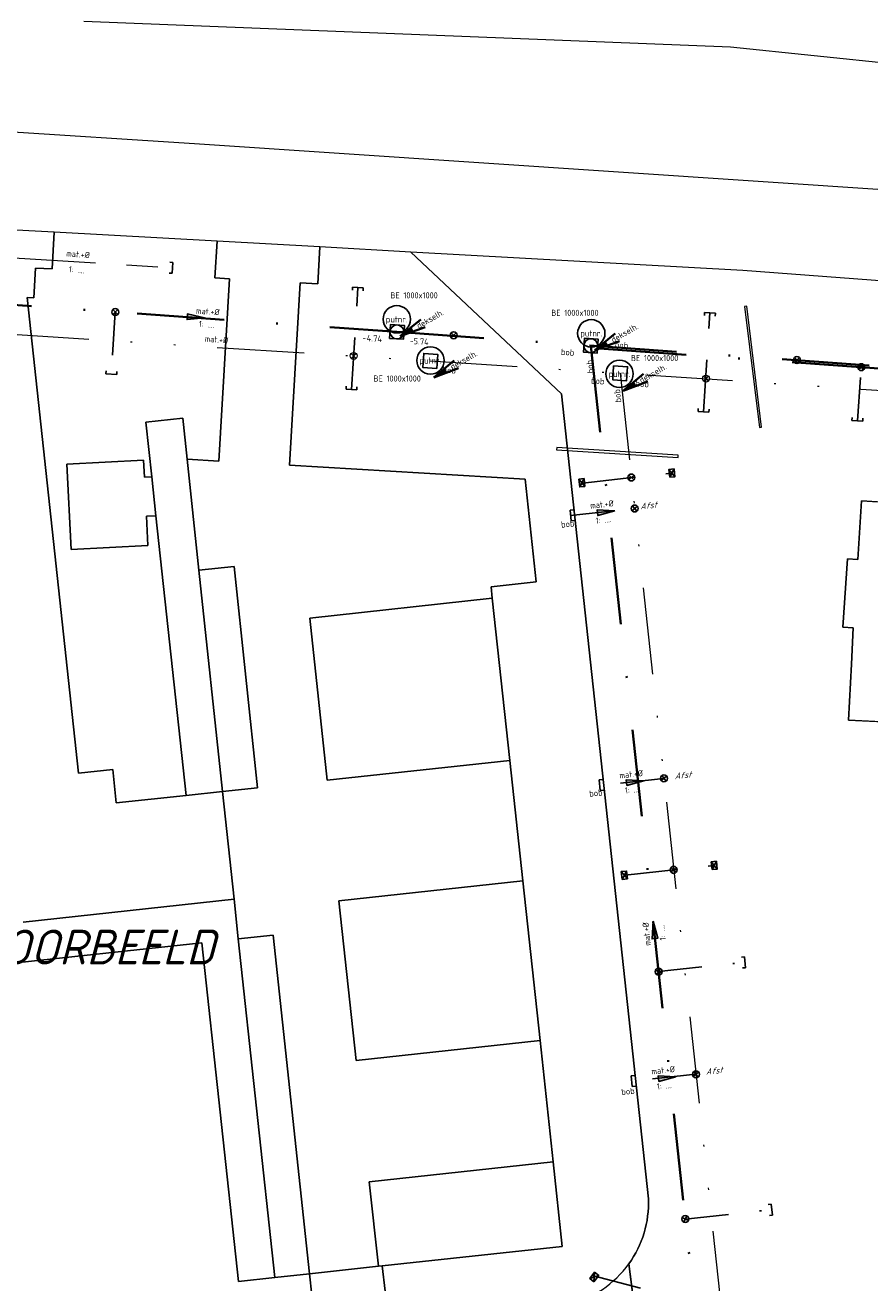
# Model space of a CAD drawing. Header units: metres. Extents: x 121363 to 122052, y 520142 to 520642.
# Tile 14 of 20: x 121595 to 121644, y 520486 to 520559. Entities that reach past the tile are written whole.
import ezdxf
from ezdxf.enums import TextEntityAlignment as Align

# ---------------------------------------------------------------- set-up
doc = ezdxf.new("R2010")
doc.units = ezdxf.units.M
for name, pattern in [('RI-DRAINAGE', [19.2, 6, -1.8, 1.8, -1.8, 2.4, -1.8, 1.8, -1.8]), ('RI-HWA_HUISAANSLUITING', [4.8, 3, -1.8]), ('RI-HWA_KOLKAANSLUITING', [4.3, 2.5, -1.8]), ('RI-ITR_PVC', [12.2, 5, -2.4, 0, -2.4, 0, -2.4]), ('RI-VWA_HUISAANSLUITING', [6.1, 2.5, -1.8, 0, -1.8]), ('RI-VWA_PVC', [11, 5, -3, 0, -3])]:
    doc.linetypes.add(name, pattern=pattern)
for name, color, linetype, lineweight, true_color in [('begroeidterreindeel', 7, 'Continuous', 0, 0x008700), ('onbegroeidterreindeel', 7, 'Continuous', 0, 0xc0c0c0), ('pand', 1, 'Continuous', 0, 0xff0000), ('wegdeel open verharding', 7, 'Continuous', 0, 0xb5b5b5)]:
    doc.layers.add(name, color=color, linetype=linetype, lineweight=lineweight, true_color=true_color)
for name, color, linetype, lineweight in [('N-RI-PUTDEKSELHOOGTE-S', 7, 'Continuous', 35), ('R-OI-RI-DRAINAGE-MATERIAAL-S', 93, 'Continuous', 25), ('R-OI-RI-DRAINAGE_DRAIN_PP_80-G', 93, 'RI-DRAINAGE', 18), ('R-OI-RI-DRAINAGE_HULPSTUK-S', 93, 'Continuous', 25), ('R-OI-RI-HULPLIJN-T50', 130, 'Continuous', 50), ('R-OI-RI-HWA-MATERIAAL-S', 150, 'Continuous', 25), ('R-OI-RI-HWA_BOB-T18', 150, 'Continuous', 18), ('R-OI-RI-HWA_HUISAANSLUITING_PVC_125-G', 150, 'RI-HWA_HUISAANSLUITING', 25), ('R-OI-RI-HWA_HULPSTUK-S', 150, 'Continuous', 25), ('R-OI-RI-HWA_KOLK-S', 150, 'Continuous', 25), ('R-OI-RI-HWA_KOLKAANSLUITING_PVC_160-G', 150, 'RI-HWA_KOLKAANSLUITING', 25), ('R-OI-RI-HWA_STROOMRICHTING-S', 150, 'Continuous', 25), ('R-OI-RI-ITR-MATERIAAL-S', 82, 'Continuous', 25), ('R-OI-RI-ITR_BOB-T18', 82, 'Continuous', 18), ('R-OI-RI-ITR_HULPSTUK-S', 82, 'Continuous', 25), ('R-OI-RI-ITR_HULPSTUK_INLAAT-S', 82, 'Continuous', 18), ('R-OI-RI-ITR_PUTDEKSELHOOGTE-S', 82, 'Continuous', 25), ('R-OI-RI-ITR_PUTNUMMER-S', 82, 'Continuous', 25), ('R-OI-RI-ITR_RIOOLPUT-S', 82, 'Continuous', 25), ('R-OI-RI-ITR_TRANSPORTLEIDING_PVC_300-G', 82, 'RI-ITR_PVC', 18), ('R-OI-RI-MANTELBUIS-G', 10, 'Continuous', 18), ('R-OI-RI-OVERIG-INLAATAFSTAND-T18', 10, 'Continuous', 18), ('R-OI-RI-VWA-MATERIAAL-S', 20, 'Continuous', 25), ('R-OI-RI-VWA_BOB-T18', 20, 'Continuous', 18), ('R-OI-RI-VWA_HUISAANSLUITING_PVC_125-G', 20, 'RI-VWA_HUISAANSLUITING', 25), ('R-OI-RI-VWA_HULPSTUK-S', 20, 'Continuous', 25), ('R-OI-RI-VWA_HULPSTUK_INLAAT-S', 20, 'Continuous', 25), ('R-OI-RI-VWA_PUTDEKSELHOOGTE-S', 20, 'Continuous', 25), ('R-OI-RI-VWA_PUTNUMMER-S', 20, 'Continuous', 25), ('R-OI-RI-VWA_RIOOLPUT-S', 20, 'Continuous', 25), ('R-OI-RI-VWA_STROOMRICHTING-S', 20, 'Continuous', 25), ('R-OI-RI-VWA_TRANSPORTLEIDING_PVC_160-G', 20, 'RI-VWA_PVC', 35), ('R-OI-RI-VWA_TRANSPORTLEIDING_PVC_250-G', 20, 'RI-VWA_PVC', 35)]:
    doc.layers.add(name, color=color, linetype=linetype, lineweight=lineweight)
doc.styles.add('NLCS-ANNOTATIVE', font='NLCS-ISO.ttf')
doc.styles.add('NLCS-ANNOTATIVE_italic', font='txt', dxfattribs={"oblique": 10})
doc.styles.add('NLCS-ISO', font='NLCS-ISO.ttf')
doc.styles.add('NLCS-ISO-ANNOTATIVE-T25', font='NLCS-ISO.ttf', dxfattribs={"height": 2.5})
doc.styles.add('NLCS-ISO_ANNOTATIVE', font='NLCS-ISO.ttf')

# ---------------------------------------------------------------- blocks, each defined once
blk = doc.blocks.new('B-SRI-PUT_ITR-SO')
at = {"flags": 128}
blk.add_lwpolyline([(-2, 2), (2, 2), (2, -2), (-2, -2)], close=True, dxfattribs=at)
at = {"lineweight": -3, "flags": 128}
blk.add_lwpolyline([(2, -2), (2, 2), (-2, 2), (-2, -2)], close=True, dxfattribs=at)
blk = doc.blocks.new('B-SRI-PUT_VWA-SO')
at = {"flags": 128}
blk.add_lwpolyline([(-2, 2), (2, 2), (2, -2), (-2, -2)], close=True, dxfattribs=at)
at = {"lineweight": -3, "flags": 128}
blk.add_lwpolyline([(2, -2), (2, 2), (-2, 2), (-2, -2)], close=True, dxfattribs=at)
at = {"lineweight": -3}
blk.add_circle((0, 0), 2, dxfattribs=at)
blk = doc.blocks.new('SRI-HULP_INLAAT-SO')
for p, q in [((-0.71, 0.71), (0.71, -0.71)), ((-0.71, -0.71), (0.71, 0.71))]:
    blk.add_line(p, q)
blk.add_circle((0, 0), 1)
blk = doc.blocks.new('SRI-STROOMRICHTING-SO')
at = {"ltscale": 0.1}
blk.add_hatch(color=256, dxfattribs=at).paths.add_polyline_path([(2.5, 0), (-2.5, -0.83), (-2.5, 0.83)])
at = {"ltscale": 0.1, "flags": 128}
blk.add_lwpolyline([(2.5, 0), (-2.5, -0.83), (-2.5, 0.83)], close=True, dxfattribs=at)
blk = doc.blocks.new('SRI-MATERIAAL-SO')
at = {"ltscale": 0.1, "style": 'NLCS-ISO'}
blk.add_attdef('$MAT', text='', height=1.75, dxfattribs=at).set_placement((-0.04, -0.07), align=Align.MIDDLE_CENTER)
blk = doc.blocks.new('B-SRI-KOLK_STRAAT_450X300-SO')
for p, q in [((-1.125, 0), (1.125, 1.5)), ((1.125, 0), (-1.125, 1.5))]:
    blk.add_line(p, q)
at = {"flags": 128}
blk.add_lwpolyline([(-1.125, 0), (1.125, 0), (1.125, 1.5), (-1.125, 1.5)], close=True, dxfattribs=at)
blk = doc.blocks.new('SRI-HULP_EINDKAP-SO')
for p, q in [((0, -6.2), (0, 6.2)), ((0, 6.2), (3.5, 6.2)), ((0, -6.2), (3.5, -6.2))]:
    blk.add_line(p, q)
blk = doc.blocks.new('SRI-PUTDEKSELHOOGTE-SO')
at = {"layer": 'N-RI-PUTDEKSELHOOGTE-S'}
blk.add_hatch(color=256, dxfattribs=at).paths.add_polyline_path([(0.712, 0.267), (0.587, 0.483), (0, 0)])
for p, q in [((0, 0), (1.174, 0.967)), ((0, 0), (1.424, 0.533)), ((0, 0), (0.587, 0.483)), ((0.612, 0.44), (0.687, 0.31))]:
    blk.add_line(p, q, dxfattribs=at)
at = {"ltscale": 0.1, "style": 'NLCS-ISO'}
blk.add_attdef('PUTHGT', text='', height=0.35, rotation=30, dxfattribs=at).set_placement((0.975, 0.57), align=Align.MIDDLE_LEFT)
blk = doc.blocks.new('SRI-PUTNUMMER_HHW-SO')
blk.add_circle((2.41, 9.45), 3.93)
at = {"ltscale": 0.1, "style": 'NLCS-ISO'}
blk.add_attdef('PUTNR', text='', height=1.8, dxfattribs=at).set_placement((2.41, 9.45), align=Align.MIDDLE_CENTER)
blk = doc.blocks.new('A$C4B9B0E1E')
at = {"layer": 'begroeidterreindeel', "color": 252, "linetype": 'Continuous', "lineweight": 0}
for p, q in [((119635.557, 520557.371), (119598.398, 520558.851)), ((119500.181, 520558.433), (119604.758, 520551.848)), ((119658.645, 520554.977), (119635.557, 520557.371)), ((119604.758, 520551.848), (119664.18, 520547.855)), ((119596.687, 520546.742), (119596.562, 520544.63)), ((119606.045, 520546.222), (119596.687, 520546.742)), ((119605.919, 520544.11), (119606.045, 520546.222)), ((119611.962, 520545.893), (119611.837, 520543.78)), ((119617.185, 520545.602), (119611.962, 520545.893)), ((119625.835, 520537.455), (119617.185, 520545.602)), ((119595.618, 520544.682), (119595.516, 520542.963)), ((119596.562, 520544.63), (119595.618, 520544.682)), ((119606.765, 520544.063), (119605.919, 520544.11)), ((119606.144, 520533.585), (119606.765, 520544.063)), ((119610.827, 520543.837), (119610.205, 520533.345)), ((119611.837, 520543.78), (119610.827, 520543.837)), ((119595.516, 520542.963), (119595.133, 520542.984)), ((119595.133, 520542.984), (119598.087, 520515.646)), ((119630.836, 520491.176), (119625.835, 520537.455)), ((119601.954, 520535.825), (119604.072, 520536.054)), ((119604.072, 520536.054), (119604.324, 520533.693)), ((119602.294, 520532.683), (119601.954, 520535.825)), ((119597.403, 520533.406), (119601.818, 520533.637)), ((119597.659, 520528.507), (119597.403, 520533.406)), ((119601.818, 520533.637), (119601.87, 520532.661)), ((119604.324, 520533.693), (119606.144, 520533.585)), ((119610.205, 520533.345), (119623.755, 520532.542)), ((119601.87, 520532.661), (119602.294, 520532.683)), ((119623.755, 520532.542), (119624.392, 520526.639)), ((119602.536, 520530.439), (119601.987, 520530.411)), ((119601.987, 520530.411), (119602.075, 520528.738)), ((119604.273, 520514.369), (119602.536, 520530.439)), ((119602.075, 520528.738), (119597.659, 520528.507)), ((119624.392, 520526.639), (119621.793, 520526.358)), ((119621.793, 520526.358), (119621.865, 520525.699)), ((119621.865, 520525.699), (119622.872, 520516.378)), ((119598.087, 520515.646), (119600.048, 520515.858)), ((119600.048, 520515.858), (119600.256, 520513.934)), ((119622.872, 520516.378), (119623.62, 520509.451)), ((119600.256, 520513.934), (119604.273, 520514.369)), ((119623.62, 520509.451), (119624.612, 520500.271)), ((119605.175, 520505.894), (119566.585, 520501.724)), ((119607.277, 520486.435), (119605.175, 520505.894)), ((119624.612, 520500.271), (119625.366, 520493.299)), ((119625.366, 520493.299), (119625.89, 520488.446)), ((119625.89, 520488.446), (119615.541, 520487.328)), ((119611.368, 520486.877), (119609.37, 520486.661)), ((119611.502, 520485.632), (119611.368, 520486.877)), ((119615.541, 520487.328), (119615.699, 520485.866)), ((119609.37, 520486.661), (119607.277, 520486.435))]:
    blk.add_line(p, q, dxfattribs=at)
for centre, radius, start, end in [((119624.883, 520490.931), 5.958, 324.19274, 2.36087), ((119624.885, 520490.929), 5.955, 283.2263, 324.19196)]:
    blk.add_arc(centre, radius, start, end, dxfattribs=at)
at = {"layer": 'onbegroeidterreindeel', "color": 252, "linetype": 'Continuous', "lineweight": 0, "flags": 128}
blk.add_lwpolyline([(119629.715, 520487.445), (119631.145, 520476.326), (119631.167, 520476.161), (119639.05, 520402.869), (119646.259, 520403.645), (119647.291, 520394.043), (119673.57, 520392.1), (119676.43, 520391.889), (119678.749, 520391.717), (119666.502, 520500), (119663.983, 520522.277), (119663.806, 520525.656), (119661.439, 520542.641), (119636.269, 520544.541), (119617.185, 520545.602), (119625.835, 520537.455), (119630.836, 520491.176), (119630.836, 520491.176, -0.168097), (119629.715, 520487.445)], format="xyb", dxfattribs=at)
blk.add_lwpolyline([(119653.591, 520519.048), (119648.098, 520519.332), (119648.05, 520518.404), (119642.339, 520518.699), (119642.505, 520521.919), (119642.613, 520524.009), (119642.014, 520524.04), (119642.281, 520527.972), (119642.874, 520527.935), (119643.081, 520531.302), (119648.79, 520530.951), (119654.28, 520530.614), (119659.989, 520530.264), (119659.953, 520529.665), (119660.551, 520529.628), (119660.31, 520525.695), (119659.711, 520525.732), (119659.413, 520520.881), (119659.225, 520517.826), (119653.543, 520518.12), (119653.591, 520519.048)], dxfattribs=at)
at = {"layer": 'pand', "color": 252, "linetype": 'Continuous', "lineweight": 0}
for p, q in [((119643.081, 520531.302), (119642.874, 520527.935)), ((119648.79, 520530.951), (119643.081, 520531.302)), ((119642.281, 520527.972), (119642.014, 520524.04)), ((119642.874, 520527.935), (119642.281, 520527.972)), ((119642.014, 520524.04), (119642.613, 520524.009)), ((119642.613, 520524.009), (119642.505, 520521.919)), ((119642.505, 520521.919), (119642.339, 520518.699)), ((119642.339, 520518.699), (119648.05, 520518.404))]:
    blk.add_line(p, q, dxfattribs=at)
at = {"layer": 'wegdeel open verharding', "color": 252, "linetype": 'Continuous', "lineweight": 0}
for p, q in [((119596.687, 520546.742), (119588.722, 520547.185)), ((119596.562, 520544.63), (119596.687, 520546.742)), ((119606.045, 520546.222), (119605.919, 520544.11)), ((119611.962, 520545.893), (119606.045, 520546.222)), ((119611.837, 520543.78), (119611.962, 520545.893)), ((119595.516, 520542.963), (119595.618, 520544.682)), ((119595.618, 520544.682), (119596.562, 520544.63)), ((119605.919, 520544.11), (119606.765, 520544.063)), ((119606.765, 520544.063), (119606.144, 520533.585)), ((119610.205, 520533.345), (119610.827, 520543.837)), ((119610.827, 520543.837), (119611.837, 520543.78)), ((119598.087, 520515.646), (119595.133, 520542.984)), ((119595.133, 520542.984), (119595.516, 520542.963)), ((119604.072, 520536.054), (119601.954, 520535.825)), ((119604.324, 520533.693), (119604.072, 520536.054)), ((119601.954, 520535.825), (119602.294, 520532.683)), ((119601.818, 520533.637), (119597.403, 520533.406)), ((119597.403, 520533.406), (119597.659, 520528.507)), ((119601.87, 520532.661), (119601.818, 520533.637)), ((119605.004, 520527.313), (119604.324, 520533.693)), ((119606.144, 520533.585), (119604.324, 520533.693)), ((119604.324, 520533.693), (119605.004, 520527.313)), ((119623.755, 520532.542), (119610.205, 520533.345)), ((119602.294, 520532.683), (119601.87, 520532.661)), ((119602.294, 520532.683), (119602.536, 520530.439)), ((119602.536, 520530.439), (119602.294, 520532.683)), ((119624.392, 520526.639), (119623.755, 520532.542)), ((119601.987, 520530.411), (119602.536, 520530.439)), ((119602.075, 520528.738), (119601.987, 520530.411)), ((119602.536, 520530.439), (119604.273, 520514.369)), ((119597.659, 520528.507), (119602.075, 520528.738)), ((119607.023, 520527.526), (119605.004, 520527.313)), ((119605.004, 520527.313), (119607.023, 520527.526)), ((119608.368, 520514.811), (119607.023, 520527.526)), ((119607.023, 520527.526), (119608.368, 520514.811)), ((119606.36, 520514.594), (119605.004, 520527.313)), ((119605.004, 520527.313), (119606.36, 520514.594)), ((119621.793, 520526.358), (119624.392, 520526.639)), ((119621.865, 520525.699), (119621.793, 520526.358)), ((119611.37, 520524.565), (119621.865, 520525.699)), ((119621.865, 520525.699), (119611.37, 520524.565)), ((119622.872, 520516.378), (119621.865, 520525.699)), ((119612.377, 520515.244), (119611.37, 520524.565)), ((119611.37, 520524.565), (119612.377, 520515.244)), ((119600.048, 520515.858), (119598.087, 520515.646)), ((119600.256, 520513.934), (119600.048, 520515.858)), ((119622.872, 520516.378), (119612.377, 520515.244)), ((119612.377, 520515.244), (119622.872, 520516.378)), ((119623.62, 520509.451), (119622.872, 520516.378)), ((119604.273, 520514.369), (119600.256, 520513.934)), ((119604.273, 520514.369), (119606.36, 520514.594)), ((119606.36, 520514.594), (119604.273, 520514.369)), ((119606.36, 520514.594), (119608.368, 520514.811)), ((119608.368, 520514.811), (119606.36, 520514.594)), ((119606.36, 520514.594), (119607.021, 520508.396)), ((119607.021, 520508.396), (119606.36, 520514.594)), ((119613.046, 520508.309), (119623.62, 520509.451)), ((119623.62, 520509.451), (119613.046, 520508.309)), ((119624.612, 520500.271), (119623.62, 520509.451)), ((119607.021, 520508.396), (119594.899, 520507.086)), ((119594.899, 520507.086), (119607.021, 520508.396)), ((119607.267, 520506.12), (119607.021, 520508.396)), ((119607.021, 520508.396), (119607.267, 520506.12)), ((119614.038, 520499.128), (119613.046, 520508.309)), ((119613.046, 520508.309), (119614.038, 520499.128)), ((119566.585, 520501.724), (119605.175, 520505.894)), ((119605.175, 520505.894), (119607.277, 520486.435)), ((119607.267, 520506.12), (119609.265, 520506.336)), ((119609.265, 520506.336), (119607.267, 520506.12)), ((119609.37, 520486.661), (119607.267, 520506.12)), ((119607.267, 520506.12), (119609.37, 520486.661)), ((119609.265, 520506.336), (119611.368, 520486.877)), ((119611.368, 520486.877), (119609.265, 520506.336)), ((119624.612, 520500.271), (119614.038, 520499.128)), ((119614.038, 520499.128), (119624.612, 520500.271)), ((119625.366, 520493.299), (119624.612, 520500.271)), ((119614.792, 520492.156), (119625.366, 520493.299)), ((119625.366, 520493.299), (119614.792, 520492.156)), ((119625.89, 520488.446), (119625.366, 520493.299)), ((119615.316, 520487.304), (119614.792, 520492.156)), ((119614.792, 520492.156), (119615.316, 520487.304)), ((119615.541, 520487.328), (119625.89, 520488.446)), ((119609.37, 520486.661), (119611.368, 520486.877)), ((119611.368, 520486.877), (119615.316, 520487.304)), ((119615.316, 520487.304), (119611.368, 520486.877)), ((119611.368, 520486.877), (119611.502, 520485.632)), ((119615.541, 520487.328), (119615.316, 520487.304)), ((119615.316, 520487.304), (119615.541, 520487.328)), ((119615.699, 520485.866), (119615.541, 520487.328)), ((119631.145, 520476.326), (119629.715, 520487.445)), ((119629.715, 520487.445), (119629.715, 520487.445)), ((119607.277, 520486.435), (119609.37, 520486.661))]:
    blk.add_line(p, q, dxfattribs=at)
blk.add_arc((119624.885, 520490.929), 5.955, 283.2263, 324.19196, dxfattribs=at)

msp = doc.modelspace()

# ---------------------------------------------------------------- linework, layer by layer
at = {"layer": 'R-OI-RI-DRAINAGE_DRAIN_PP_80-G', "flags": 128}
msp.add_lwpolyline([(121535.579, 520549.009), (121603.479, 520544.69)], dxfattribs=at)
at = {"layer": 'R-OI-RI-HWA_HUISAANSLUITING_PVC_125-G', "flags": 128}
for points in [[(121613.768, 520537.703), (121614.143, 520543.569)], [(121634.013, 520536.411), (121634.377, 520542.106)], [(121627.069, 520532.324), (121632.139, 520532.889)], [(121629.502, 520509.786), (121634.572, 520510.334)], [(121635.029, 520484.812), (121627.607, 520486.78)]]:
    msp.add_lwpolyline(points, dxfattribs=at)
at = {"layer": 'R-OI-RI-HWA_KOLKAANSLUITING_PVC_160-G', "flags": 128}
for points in [[(121626.365, 520530.46), (121630.052, 520530.859)], [(121631.728, 520515.348), (121628.041, 520514.951)], [(121633.567, 520498.336), (121629.88, 520497.938)]]:
    msp.add_lwpolyline(points, dxfattribs=at)
at = {"layer": 'R-OI-RI-ITR_TRANSPORTLEIDING_PVC_300-G'}
msp.add_line((121618.3, 520539.343), (121667.774, 520536.113), dxfattribs=at)
at = {"layer": 'R-OI-RI-ITR_TRANSPORTLEIDING_PVC_300-G', "flags": 128}
for points in [[(121531.818, 520545.067), (121588.66, 520541.23), (121618.3, 520539.343)], [(121629.212, 520538.631), (121635.512, 520480.34)]]:
    msp.add_lwpolyline(points, dxfattribs=at)
at = {"layer": 'R-OI-RI-MANTELBUIS-G'}
for points in [[(121636.362, 520542.47), (121637.223, 520535.523), (121637.347, 520535.539), (121636.486, 520542.485)], [(121625.559, 520534.237), (121632.545, 520533.791), (121632.553, 520533.916), (121625.567, 520534.362)]]:
    msp.add_lwpolyline(points, close=True, dxfattribs=at)
at = {"layer": 'R-OI-RI-VWA_HUISAANSLUITING_PVC_125-G', "flags": 128}
for points in [[(121600.195, 520542.164), (121599.967, 520538.584)], [(121642.855, 520535.895), (121643.075, 520538.984)], [(121631.42, 520504.237), (121636.394, 520504.774)], [(121632.957, 520490.019), (121637.931, 520490.556)]]:
    msp.add_lwpolyline(points, dxfattribs=at)
at = {"layer": 'R-OI-RI-VWA_TRANSPORTLEIDING_PVC_160-G', "flags": 128}
msp.add_lwpolyline([(121628.021, 520540.054), (121658.128, 520537.914)], dxfattribs=at)
at = {"layer": 'R-OI-RI-VWA_TRANSPORTLEIDING_PVC_250-G'}
for p, q in [((121590.386, 520542.839), (121616.385, 520541.008)), ((121616.385, 520541.008), (121681.288, 520536.395)), ((121627.531, 520540.216), (121633.859, 520481.671))]:
    msp.add_line(p, q, dxfattribs=at)

# ---------------------------------------------------------------- block references
at = {"layer": 'R-OI-RI-DRAINAGE-MATERIAAL-S', "xscale": 0.2000000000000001, "yscale": 0.2000000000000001, "zscale": 0.2000000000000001, "rotation": 355.4033467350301}
for p, values in [((121598.068, 520545.484), {'$MAT': 'mat.+%%C'}), ((121597.987, 520544.592), {'$MAT': '1: ....'})]:
    msp.add_blockref('SRI-MATERIAAL-SO', p, dxfattribs=at).add_auto_attribs(values)
at = {"layer": 'R-OI-RI-DRAINAGE_HULPSTUK-S', "xscale": 0.04999999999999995, "yscale": 0.04999999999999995, "zscale": 0.04999999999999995, "rotation": 176.2499999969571}
msp.add_blockref('SRI-HULP_EINDKAP-SO', (121603.479, 520544.69), dxfattribs=at)
at = {"layer": 'R-OI-RI-HWA-MATERIAAL-S'}
for p, xscale, yscale, zscale, rotation, values in [((121628.174, 520531.107), 0.2000000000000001, 0.2000000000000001, 0.2000000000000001, 6.165997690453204, {'$MAT': 'mat.+%%C'}), ((121628.261, 520530.216), 0.2000000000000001, 0.2000000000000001, 0.2000000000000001, 6.165997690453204, {'$MAT': '1: ....'}), ((121629.85, 520515.598), 0.2000000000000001, 0.2000000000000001, 0.2000000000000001, 6.165997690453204, {'$MAT': 'mat.+%%C'}), ((121629.937, 520514.706), 0.2000000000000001, 0.2000000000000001, 0.2000000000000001, 6.165997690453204, {'$MAT': '1: ....'}), ((121630.722, 520506.406), 0.2, 0.2, 0.2, 96.17, {'$MAT': 'mat.+%%C'}), ((121631.614, 520506.493), 0.2, 0.2, 0.2, 96.17, {'$MAT': '1: ....'}), ((121631.689, 520498.585), 0.2000000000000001, 0.2000000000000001, 0.2000000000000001, 6.165997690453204, {'$MAT': 'mat.+%%C'}), ((121631.776, 520497.694), 0.2000000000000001, 0.2000000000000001, 0.2000000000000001, 6.165997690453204, {'$MAT': '1: ....'})]:
    msp.add_blockref('SRI-MATERIAAL-SO', p, dxfattribs=dict(at, xscale=xscale, yscale=yscale, zscale=zscale, rotation=rotation)).add_auto_attribs(values)
at = {"layer": 'R-OI-RI-HWA_HULPSTUK-S'}
for name, p, xscale, yscale, zscale, rotation in [('SRI-HULP_EINDKAP-SO', (121614.143, 520543.569), 0.04999999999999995, 0.04999999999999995, 0.04999999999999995, 266.2500000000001), ('SRI-HULP_EINDKAP-SO', (121634.377, 520542.106), 0.04999999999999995, 0.04999999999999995, 0.04999999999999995, 266.2500000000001), ('SRI-HULP_EINDKAP-SO', (121613.768, 520537.703), -0.05, 0.05, 0.05, 266.243756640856), ('SRI-HULP_EINDKAP-SO', (121634.003, 520536.412), -0.05, 0.05, 0.05, 266.243756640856), ('SRI-HULP_INLAAT-SO', (121630.051, 520530.858), 0.2, 0.2, 0.2, 83.8344525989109), ('SRI-HULP_EINDKAP-SO', (121626.365, 520530.46), -0.05, 0.05, 0.05, 186.1418529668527), ('SRI-HULP_EINDKAP-SO', (121628.041, 520514.951), -0.05, 0.05, 0.05, 186.1418529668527), ('SRI-HULP_INLAAT-SO', (121631.727, 520515.348), 0.2, 0.2, 0.2, 83.8344525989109), ('SRI-HULP_INLAAT-SO', (121633.566, 520498.335), 0.2, 0.2, 0.2, 83.8344525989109), ('SRI-HULP_EINDKAP-SO', (121629.88, 520497.938), -0.05, 0.05, 0.05, 186.1418529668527)]:
    msp.add_blockref(name, p, dxfattribs=dict(at, xscale=xscale, yscale=yscale, zscale=zscale, rotation=rotation))
at = {"layer": 'R-OI-RI-HWA_KOLK-S', "yscale": 0.2, "zscale": 0.2}
for p, xscale, rotation in [((121627.167, 520532.351), 0.2, 96.1690595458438), ((121632.038, 520532.878), -0.2, 276.1688874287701), ((121629.604, 520509.797), 0.2, 96.1690595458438), ((121634.476, 520510.324), -0.2, 276.1688874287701), ((121627.841, 520486.592), 0.2, 51.16838576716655)]:
    msp.add_blockref('B-SRI-KOLK_STRAAT_450X300-SO', p, dxfattribs=dict(at, xscale=xscale, rotation=rotation))
at = {"layer": 'R-OI-RI-HWA_STROOMRICHTING-S', "xscale": 0.2000000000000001, "yscale": 0.2000000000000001, "zscale": 0.2000000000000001, "rotation": 6.164971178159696}
for p in [(121628.405, 520530.669), (121630.082, 520515.159), (121631.921, 520498.146)]:
    msp.add_blockref('SRI-STROOMRICHTING-SO', p, dxfattribs=at)
at = {"layer": 'R-OI-RI-ITR-MATERIAAL-S', "xscale": 0.2, "yscale": 0.2, "zscale": 0.2, "rotation": 356.2208275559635}
msp.add_blockref('SRI-MATERIAAL-SO', (121606.019, 520540.589), dxfattribs=at).add_auto_attribs({'$MAT': 'mat.+%%C'})
at = {"layer": 'R-OI-RI-ITR-MATERIAAL-S', "xscale": 0.2, "yscale": 0.2, "zscale": 0.2}
for p in [(121631.203, 520539.519), (121616.407, 520538.344)]:
    msp.add_blockref('SRI-MATERIAAL-SO', p, dxfattribs=at).add_auto_attribs({'$MAT': 'BE 1000x1000'})
at = {"layer": 'R-OI-RI-ITR_HULPSTUK-S', "xscale": 0.2, "yscale": 0.2, "zscale": 0.2}
for p in [(121629.86, 520532.642), (121632.293, 520510.088)]:
    msp.add_blockref('SRI-HULP_INLAAT-SO', p, dxfattribs=at)
at = {"layer": 'R-OI-RI-ITR_HULPSTUK_INLAAT-S', "xscale": 0.2, "yscale": 0.2, "zscale": 0.2}
for p in [(121613.897, 520539.632), (121634.141, 520538.325)]:
    msp.add_blockref('SRI-HULP_INLAAT-SO', p, dxfattribs=at)
at = {"layer": 'R-OI-RI-ITR_PUTDEKSELHOOGTE-S'}
for p in [(121618.508, 520538.392), (121629.379, 520537.624)]:
    msp.add_blockref('SRI-PUTDEKSELHOOGTE-SO', p, dxfattribs=at).add_auto_attribs({'PUTHGT': 'dekselh.'})
at = {"layer": 'R-OI-RI-ITR_PUTNUMMER-S', "xscale": 0.2, "yscale": 0.2, "zscale": 0.2}
for p in [(121617.826, 520537.479), (121628.697, 520536.71)]:
    msp.add_blockref('SRI-PUTNUMMER_HHW-SO', p, dxfattribs=at).add_auto_attribs({'PUTNR': 'putnr.'})
at = {"layer": 'R-OI-RI-ITR_RIOOLPUT-S'}
msp.add_blockref('A$C4B9B0E1E', (2000, 0), dxfattribs=at)
at = {"layer": 'R-OI-RI-ITR_RIOOLPUT-S', "xscale": 0.2, "yscale": 0.2, "zscale": 0.2}
for p, rotation in [((121618.3, 520539.343), 355.8986887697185), ((121629.212, 520538.631), 356.2639359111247)]:
    msp.add_blockref('B-SRI-PUT_ITR-SO', p, dxfattribs=dict(at, rotation=rotation))
at = {"layer": 'R-OI-RI-VWA-MATERIAAL-S', "xscale": 0.2, "yscale": 0.2, "zscale": 0.2}
for p in [(121617.376, 520543.126), (121626.622, 520542.12)]:
    msp.add_blockref('SRI-MATERIAAL-SO', p, dxfattribs=at).add_auto_attribs({'$MAT': 'BE 1000x1000'})
at = {"layer": 'R-OI-RI-VWA-MATERIAAL-S'}
for p, xscale, yscale, zscale, rotation, values in [((121605.527, 520542.201), 0.2, 0.2, 0.2, 356.2208275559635, {'$MAT': 'mat.+%%C'}), ((121605.457, 520541.453), 0.2000000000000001, 0.2000000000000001, 0.2000000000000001, 355.4033467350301, {'$MAT': '1: ....'})]:
    msp.add_blockref('SRI-MATERIAAL-SO', p, dxfattribs=dict(at, xscale=xscale, yscale=yscale, zscale=zscale, rotation=rotation)).add_auto_attribs(values)
at = {"layer": 'R-OI-RI-VWA_HULPSTUK-S'}
for name, p, xscale, yscale, zscale, rotation in [('SRI-HULP_INLAAT-SO', (121643.075, 520538.984), 0.2, 0.2, 0.2, 173.8165175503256), ('SRI-HULP_EINDKAP-SO', (121599.967, 520538.584), -0.05, 0.05, 0.05, 266.243756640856), ('SRI-HULP_EINDKAP-SO', (121642.845, 520535.896), -0.05, 0.05, 0.05, 266.243756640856), ('SRI-HULP_EINDKAP-SO', (121636.394, 520504.774), -0.05, 0.05, 0.05, 6.139999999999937), ('SRI-HULP_INLAAT-SO', (121631.421, 520504.237), -0.2, 0.2, 0.2, 198.5023189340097), ('SRI-HULP_EINDKAP-SO', (121637.931, 520490.556), -0.05, 0.05, 0.05, 6.139999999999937), ('SRI-HULP_INLAAT-SO', (121632.957, 520490.02), -0.2, 0.2, 0.2, 198.5023189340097)]:
    msp.add_blockref(name, p, dxfattribs=dict(at, xscale=xscale, yscale=yscale, zscale=zscale, rotation=rotation))
at = {"layer": 'R-OI-RI-VWA_HULPSTUK_INLAAT-S', "xscale": 0.2, "yscale": 0.2, "zscale": 0.2}
for p in [(121600.193, 520542.15), (121619.646, 520540.817), (121639.375, 520539.389)]:
    msp.add_blockref('SRI-HULP_INLAAT-SO', p, dxfattribs=at)
at = {"layer": 'R-OI-RI-VWA_PUTDEKSELHOOGTE-S'}
for p in [(121616.575, 520540.758), (121627.755, 520539.951)]:
    msp.add_blockref('SRI-PUTDEKSELHOOGTE-SO', p, dxfattribs=at).add_auto_attribs({'PUTHGT': 'dekselh.'})
at = {"layer": 'R-OI-RI-VWA_PUTNUMMER-S', "xscale": 0.2, "yscale": 0.2, "zscale": 0.2}
for p in [(121615.893, 520539.845), (121627.073, 520539.038)]:
    msp.add_blockref('SRI-PUTNUMMER_HHW-SO', p, dxfattribs=at).add_auto_attribs({'PUTNR': 'putnr.'})
at = {"layer": 'R-OI-RI-VWA_RIOOLPUT-S', "xscale": 0.2, "yscale": 0.2, "zscale": 0.2}
for p, rotation in [((121616.385, 520541.008), 356.3045420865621), ((121627.531, 520540.216), 355.9344525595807)]:
    msp.add_blockref('B-SRI-PUT_VWA-SO', p, dxfattribs=dict(at, rotation=rotation))
at = {"layer": 'R-OI-RI-VWA_STROOMRICHTING-S'}
for p, xscale, yscale, zscale, rotation in [((121604.829, 520541.848), 0.2000000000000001, 0.2000000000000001, 0.2000000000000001, 356.2208275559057), ((121631.161, 520506.638), 0.2, 0.2, 0.2, 96.1689734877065)]:
    msp.add_blockref('SRI-STROOMRICHTING-SO', p, dxfattribs=dict(at, xscale=xscale, yscale=yscale, zscale=zscale, rotation=rotation))

# ---------------------------------------------------------------- texts
at = {"layer": 'R-OI-RI-HULPLIJN-T50', "insert": (121558.645, 520506.65), "char_height": 2, "attachment_point": 1, "style": 'NLCS-ISO_ANNOTATIVE'}
msp.add_mtext_dynamic_manual_height_columns('{\\fNLCS-ISO|b0|i1|c0|p34;DIT STELSEL BETREFT EEN VOORBEELD UITWERKING!!!\\P\\Pzelf toevoegen\\P\\pi-6,l8,t8;-^Ihuisnummers\\P-^Istraatnamen}', width=52.67784, gutter_width=5, heights=[0], dxfattribs=at)
at = {"layer": 'R-OI-RI-HWA_BOB-T18', "char_height": 0.36, "attachment_point": 8, "rotation": 6.17, "style": 'NLCS-ANNOTATIVE'}
for insert in [(121626.219, 520529.792), (121627.838, 520514.325), (121629.681, 520497.179)]:
    msp.add_mtext('bob', dxfattribs=dict(at, insert=insert))
at = {"layer": 'R-OI-RI-ITR_BOB-T18', "style": 'NLCS-ISO-ANNOTATIVE-T25'}
for rotation, p in [(356.41727, (121619.372, 520538.528)), (356.41727, (121627.909, 520537.906)), (356.41727, (121630.464, 520537.739)), (96.16897, (121629.348, 520537.365))]:
    msp.add_text('bob', height=0.36, rotation=rotation, dxfattribs=at).set_placement(p, align=Align.BOTTOM_CENTER)
at = {"layer": 'R-OI-RI-OVERIG-INLAATAFSTAND-T18', "char_height": 0.36, "width": 1.83719, "attachment_point": 1, "rotation": 6.17, "style": 'NLCS-ANNOTATIVE_italic'}
for insert in [(121630.336, 520531.159), (121632.312, 520515.652), (121634.111, 520498.666)]:
    msp.add_mtext('Afst', dxfattribs=dict(at, insert=insert))
at = {"layer": 'R-OI-RI-VWA_BOB-T18', "style": 'NLCS-ISO-ANNOTATIVE-T25'}
for s, rotation, p in [('-4.74', 356.41727, (121614.952, 520540.356)), ('-5.74', 356.41727, (121617.642, 520540.178)), ('bob', 356.41727, (121629.276, 520539.965)), ('bob', 356.41727, (121626.177, 520539.556)), ('bob', 96.17, (121627.762, 520539.04))]:
    msp.add_text(s, height=0.36, rotation=rotation, dxfattribs=at).set_placement(p, align=Align.BOTTOM_CENTER)

doc.saveas('drawing.dxf')
